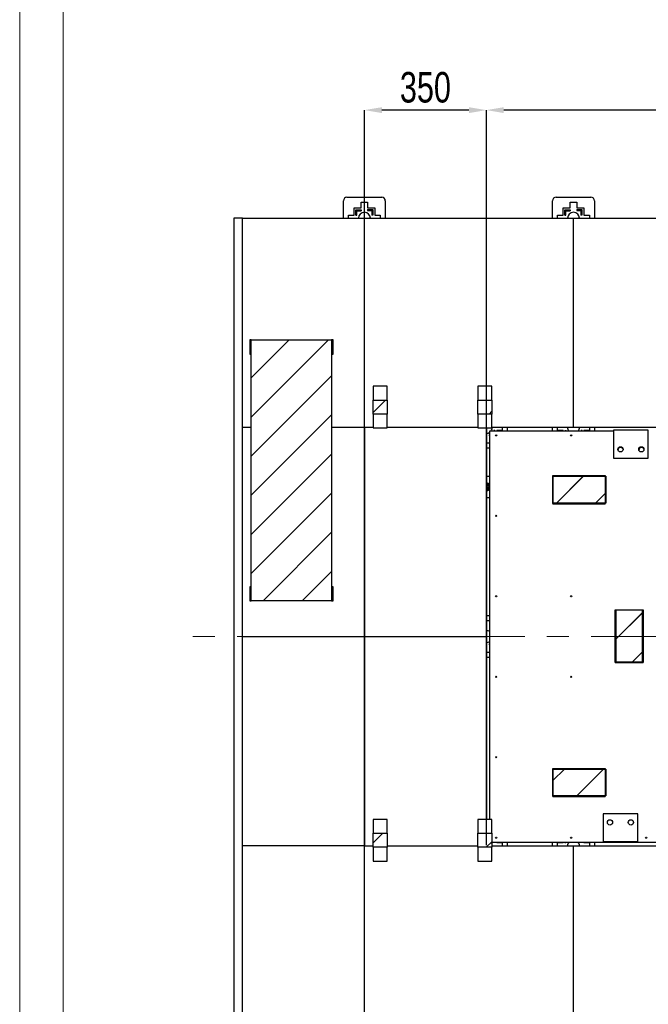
# Model space of a CAD drawing. Header units: millimetres. Extents: x 0 to 841, y 0 to 594.
# Tile 4 of 92: x 0 to 72, y 229 to 342. Entities that reach past the tile are written whole.
import ezdxf

# ---------------------------------------------------------------- set-up
doc = ezdxf.new("R2010")
doc.units = ezdxf.units.MM
doc.header["$PDSIZE"] = -1
doc.linetypes.add('CENTERX2', pattern=[20.32, 12.7, -2.54, 2.54, -2.54])
for name, color, linetype in [('COTES', 1, 'Continuous'), ('TRAIT-FINS', 9, 'Continuous'), ('TRAIT-MIXTES', 3, 'CENTERX2')]:
    doc.layers.add(name, color=color, linetype=linetype)
doc.layers.add('TRAIT-FORT', color=4, linetype='Continuous', lineweight=25)
doc.styles.add('SLDTEXTSTYLE0', font='TXT', dxfattribs={"width": 0.75})
doc.dimstyles.new('SLDDIMSTYLE3', dxfattribs={"dimtxt": 3.5, "dimasz": 2, "dimexe": 0, "dimexo": 0.0625, "dimgap": 0.875, "dimtad": 1, "dimlfac": 25, "dimrnd": 1e-09, "dimzin": 12, "dimdsep": 46, "dimtxsty": 'SLDTEXTSTYLE0', "dimsah": 1, "dimcen": 0.09, "dimadec": 0, "dimazin": 3, "dimtfac": 1, "dimtofl": 0, "dimtmove": 0, "dimatfit": 3, "dimfxl": 1, "dimfrac": 2, "dimtolj": 1, "dimtzin": 12, "dimarcsym": 0})
doc.dimstyles.new('SLDDIMSTYLE4', dxfattribs={"dimtxt": 3.5, "dimasz": 2, "dimexe": 0, "dimexo": 0.0625, "dimgap": 0.875, "dimtad": 1, "dimlfac": 25, "dimrnd": 1e-09, "dimzin": 12, "dimdsep": 46, "dimtxsty": 'SLDTEXTSTYLE0', "dimsah": 1, "dimcen": 0.09, "dimadec": 0, "dimazin": 3, "dimtfac": 1, "dimtmove": 0, "dimatfit": 0, "dimfxl": 1, "dimfrac": 2, "dimtolj": 1, "dimtzin": 12, "dimarcsym": 0})

# ---------------------------------------------------------------- blocks, each defined once
blk = doc.blocks.new('_D_19')
at = {"layer": 'COTES', "color": 0, "lineweight": -2, "transparency": 16777216}
for p, q in [((39.57, 246.87), (39.57, 331.21)), ((51.57, 331.21), (41.57, 331.21)), ((53.57, 246.87), (53.57, 331.21))]:
    blk.add_line(p, q, dxfattribs=at)
at = {"layer": 'COTES', "color": 0, "transparency": 16777216}
for points in [[(41.57, 331.54), (41.57, 330.87), (39.57, 331.21)], [(51.57, 331.54), (51.57, 330.87), (53.57, 331.21)]]:
    blk.add_solid(points, dxfattribs=at)
at = {"layer": 'Defpoints', "color": 0, "transparency": 16777216}
for p in [(39.57, 331.21), (39.57, 246.81), (53.57, 246.81)]:
    blk.add_point(p, dxfattribs=at)
at = {"layer": 'COTES', "color": 0, "transparency": 16777216, "insert": (46.57, 335.58), "char_height": 3.5, "attachment_point": 2, "style": 'SLDTEXTSTYLE0'}
blk.add_mtext('\\A1;350', dxfattribs=at)
blk = doc.blocks.new('_D_21')
at = {"layer": 'COTES', "color": 0, "lineweight": -2, "transparency": 16777216}
for p, q in [((53.57, 294.87), (53.57, 331.21)), ((157.57, 331.21), (55.57, 331.21)), ((159.57, 318.87), (159.57, 331.21))]:
    blk.add_line(p, q, dxfattribs=at)
at = {"layer": 'COTES', "color": 0, "transparency": 16777216}
for points in [[(55.57, 331.54), (55.57, 330.87), (53.57, 331.21)], [(157.57, 331.54), (157.57, 330.87), (159.57, 331.21)]]:
    blk.add_solid(points, dxfattribs=at)
at = {"layer": 'Defpoints', "color": 0, "transparency": 16777216}
for p in [(53.57, 331.21), (159.57, 318.81), (53.57, 294.81)]:
    blk.add_point(p, dxfattribs=at)
at = {"layer": 'COTES', "color": 0, "transparency": 16777216, "insert": (106.57, 335.58), "char_height": 3.5, "attachment_point": 2, "style": 'SLDTEXTSTYLE0'}
blk.add_mtext('\\A1;2650', dxfattribs=at)

msp = doc.modelspace()

# ---------------------------------------------------------------- hatches: boundary and pattern name
at = {"layer": 'TRAIT-FINS'}
h = msp.add_hatch(dxfattribs=at)
h.set_pattern_fill('ANSI31', color=256, style=0)
h.paths.add_polyline_path([(35.80711, 274.88788), (35.80711, 304.83606), (26.58427, 304.83606), (26.58427, 274.88788)], flags=0)
h = msp.add_hatch(dxfattribs=at)
h.set_pattern_fill('ANSI31', color=256, style=0)
h.paths.add_polyline_path([(42.18974, 296.33966), (42.18974, 297.93966), (40.58974, 297.93966), (40.58974, 296.33966)], flags=0)
h = msp.add_hatch(dxfattribs=at)
h.set_pattern_fill('ANSI31', color=256, style=0)
h.paths.add_polyline_path([(54.18974, 296.33966), (54.18974, 297.93966), (52.58974, 297.93966), (52.58974, 296.33966)], flags=0)
h = msp.add_hatch(dxfattribs=at)
h.set_pattern_fill('ANSI32', color=256, style=0)
h.paths.add_polyline_path([(67.19666, 286.08158), (67.19666, 289.28158), (61.19666, 289.28158), (61.19666, 286.08158)], flags=0)
h = msp.add_hatch(dxfattribs=at)
h.set_pattern_fill('ANSI31', color=256, style=0)
h.paths.add_polyline_path([(61.20333, 286.12799), (67.26173, 286.12799), (67.26173, 289.19758), (61.20333, 289.19758)], flags=0)
h = msp.add_hatch(dxfattribs=at)
h.set_pattern_fill('ANSI32', color=256, style=0)
h.paths.add_polyline_path([(71.55666, 267.88158), (71.55666, 273.88158), (68.35666, 273.88158), (68.35666, 267.88158)], flags=0)
h = msp.add_hatch(dxfattribs=at)
h.set_pattern_fill('ANSI31', color=256, style=0)
h.paths.add_polyline_path([(68.47341, 273.84963), (68.47341, 267.872), (71.46223, 267.872), (71.46223, 273.84963)], flags=0)
h = msp.add_hatch(dxfattribs=at)
h.set_pattern_fill('ANSI32', color=256, style=0)
h.paths.add_polyline_path([(67.19666, 252.48158), (67.19666, 255.68158), (61.19666, 255.68158), (61.19666, 252.48158)], flags=0)
h = msp.add_hatch(dxfattribs=at)
h.set_pattern_fill('ANSI31', color=256, style=0)
h.paths.add_polyline_path([(61.20333, 252.52405), (67.26173, 252.52405), (67.26173, 255.59364), (61.20333, 255.59364)], flags=0)
h = msp.add_hatch(dxfattribs=at)
h.set_pattern_fill('ANSI31', color=256, style=0)
h.paths.add_polyline_path([(42.18974, 246.62813), (42.18974, 248.22813), (40.58974, 248.22813), (40.58974, 246.62813)], flags=0)
h = msp.add_hatch(dxfattribs=at)
h.set_pattern_fill('ANSI31', color=256, style=0)
h.paths.add_polyline_path([(54.18974, 246.62813), (54.18974, 248.22813), (52.58974, 248.22813), (52.58974, 246.62813)], flags=0)

# ---------------------------------------------------------------- linework, layer by layer
at = {"lineweight": 18}
for p, q in [((0, 594), (0, 0)), ((5, 589), (5, 5)), ((67.19666, 289.20643), (67.20934, 289.20643)), ((67.20934, 289.20643), (67.20934, 289.19758)), ((61.20934, 286.00643), (61.20934, 286.08158)), ((67.20934, 286.00643), (61.20934, 286.00643)), ((67.20934, 286.12799), (67.20934, 286.00643)), ((71.55666, 273.80643), (71.56934, 273.80643)), ((71.56934, 273.80643), (71.56934, 267.80643)), ((68.36934, 267.80643), (68.36934, 267.88158)), ((71.56934, 267.80643), (68.36934, 267.80643)), ((67.19666, 255.60643), (67.20934, 255.60643)), ((67.20934, 255.60643), (67.20934, 255.59364)), ((61.20934, 252.40643), (61.20934, 252.48158)), ((67.20934, 252.40643), (61.20934, 252.40643)), ((67.20934, 252.52405), (67.20934, 252.40643))]:
    msp.add_line(p, q, dxfattribs=at)
at = {"layer": 'TRAIT-FORT', "lineweight": 25}
for p, q in [((37.56934, 321.20643), (41.56934, 321.20643)), ((61.56934, 321.20643), (65.56934, 321.20643)), ((37.16934, 318.80643), (37.16934, 320.80643)), ((38.38334, 319.17243), (38.38334, 319.99243)), ((38.38334, 319.99243), (39.20334, 319.99243)), ((38.58334, 319.17243), (38.58334, 319.76747)), ((38.58334, 319.76747), (39.20334, 319.76747)), ((39.20334, 319.99243), (39.20334, 320.63243)), ((39.20334, 320.63243), (39.93534, 320.63243)), ((39.20334, 319.76747), (39.20334, 319.64747)), ((39.93534, 320.63243), (39.93534, 319.99243)), ((39.93534, 319.99243), (40.75534, 319.99243)), ((39.93534, 319.79243), (39.93534, 319.67243)), ((39.93534, 319.79243), (40.53038, 319.79243)), ((40.53038, 319.79243), (40.53038, 319.17243)), ((40.75534, 319.99243), (40.75534, 319.17243)), ((41.96934, 320.80643), (41.96934, 318.80643)), ((61.16934, 318.80643), (61.16934, 320.80643)), ((62.38334, 319.17243), (62.38334, 319.99243)), ((62.38334, 319.99243), (63.20334, 319.99243)), ((62.58334, 319.17243), (62.58334, 319.76747)), ((62.58334, 319.76747), (63.20334, 319.76747)), ((63.20334, 319.99243), (63.20334, 320.63243)), ((63.20334, 320.63243), (63.93534, 320.63243)), ((63.20334, 319.76747), (63.20334, 319.64747)), ((63.93534, 320.63243), (63.93534, 319.99243)), ((63.93534, 319.99243), (64.75534, 319.99243)), ((63.93534, 319.79243), (63.93534, 319.67243)), ((63.93534, 319.79243), (64.53038, 319.79243)), ((64.53038, 319.79243), (64.53038, 319.17243)), ((64.75534, 319.99243), (64.75534, 319.17243)), ((65.96934, 320.80643), (65.96934, 318.80643)), ((25.56934, 318.80643), (24.58427, 318.80643)), ((24.58427, 318.80643), (24.58427, 126.80643)), ((25.56934, 294.80643), (25.56934, 318.80643)), ((25.56934, 318.80643), (39.56934, 318.80643)), ((37.74334, 319.17243), (38.38334, 319.17243)), ((37.74334, 318.80643), (37.74334, 319.17243)), ((38.58334, 319.17243), (38.70334, 319.17243)), ((38.70334, 319.17243), (38.70334, 319.64747)), ((38.70334, 319.64747), (39.20334, 319.64747)), ((39.56934, 294.80643), (39.56934, 318.80643)), ((39.56934, 318.80643), (63.56934, 318.80643)), ((39.93534, 319.67243), (40.41038, 319.67243)), ((40.41038, 319.67243), (40.41038, 319.17243)), ((40.53038, 319.17243), (40.41038, 319.17243)), ((40.75534, 319.17243), (41.39534, 319.17243)), ((41.39534, 319.17243), (41.39534, 318.80643)), ((61.74334, 319.17243), (62.38334, 319.17243)), ((61.74334, 318.80643), (61.74334, 319.17243)), ((62.58334, 319.17243), (62.70334, 319.17243)), ((62.70334, 319.64747), (63.20334, 319.64747)), ((62.70334, 319.17243), (62.70334, 319.64747)), ((63.56934, 294.80643), (63.56934, 318.80643)), ((63.56934, 318.80643), (87.56934, 318.80643)), ((63.93534, 319.67243), (64.41038, 319.67243)), ((64.41038, 319.67243), (64.41038, 319.17243)), ((64.53038, 319.17243), (64.41038, 319.17243)), ((64.75534, 319.17243), (65.39534, 319.17243)), ((65.39534, 319.17243), (65.39534, 318.80643)), ((26.58427, 304.83606), (26.40899, 304.83606)), ((26.40899, 304.83606), (26.40899, 303.22385)), ((26.58427, 274.88788), (26.58427, 304.83606)), ((26.58427, 304.83606), (35.80711, 304.83606)), ((35.99072, 304.83606), (35.80711, 304.83606)), ((35.80711, 304.83606), (35.80711, 274.88788)), ((35.99072, 303.22385), (35.99072, 304.83606)), ((26.40899, 303.22385), (26.58427, 303.22385)), ((35.80711, 303.22385), (35.99072, 303.22385)), ((42.18974, 299.53966), (40.58974, 299.53966)), ((40.58974, 299.53966), (40.58974, 297.93966)), ((42.18974, 297.93966), (42.18974, 299.53966)), ((54.18974, 299.53966), (52.58974, 299.53966)), ((52.58974, 299.53966), (52.58974, 297.93966)), ((54.18974, 297.93966), (54.18974, 299.53966)), ((40.58974, 297.93966), (42.18974, 297.93966)), ((40.58974, 296.33966), (40.58974, 297.93966)), ((42.18974, 297.93966), (42.18974, 296.33966)), ((52.58974, 296.33966), (52.58974, 297.93966)), ((52.58974, 297.93966), (54.18974, 297.93966)), ((54.18974, 297.93966), (54.18974, 296.33966)), ((42.18974, 296.33966), (40.58974, 296.33966)), ((40.58974, 296.33966), (40.58974, 294.73966)), ((42.18974, 294.73966), (42.18974, 296.33966)), ((54.18974, 296.33966), (52.58974, 296.33966)), ((52.58974, 296.33966), (52.58974, 294.73966)), ((54.18974, 294.73966), (54.18974, 296.33966)), ((26.58427, 294.80643), (25.56934, 294.80643)), ((25.56934, 270.80643), (25.56934, 294.80643)), ((39.56934, 294.80643), (35.80711, 294.80643)), ((40.58974, 294.80643), (39.56934, 294.80643)), ((39.56934, 294.80643), (39.56934, 270.80643)), ((40.58974, 294.73966), (42.18974, 294.73966)), ((52.58974, 294.80643), (42.18974, 294.80643)), ((52.58974, 294.73966), (54.18974, 294.73966)), ((53.56934, 294.73966), (53.56934, 270.80643)), ((53.93534, 293.84539), (53.93534, 293.96539)), ((53.96934, 293.96539), (53.93534, 293.96539)), ((53.96934, 293.84539), (53.93534, 293.84539)), ((53.96934, 249.82813), (53.96934, 294.40643)), ((53.96934, 294.40643), (68.15666, 294.40643)), ((63.56934, 294.80643), (54.18974, 294.80643)), ((54.43534, 294.44043), (54.43534, 294.40643)), ((54.55534, 294.44043), (54.43534, 294.44043)), ((54.55534, 294.44043), (54.55534, 294.40643)), ((55.39534, 294.44043), (54.75534, 294.44043)), ((54.75534, 294.44043), (54.75534, 294.40643)), ((55.39534, 294.80643), (55.39534, 294.44043)), ((55.96934, 294.80643), (55.96934, 294.40643)), ((61.16934, 294.40643), (61.16934, 294.80643)), ((61.74334, 294.44043), (61.74334, 294.80643)), ((62.38334, 294.44043), (61.74334, 294.44043)), ((62.38334, 294.40643), (62.38334, 294.44043)), ((62.6083, 294.44043), (62.7283, 294.44043)), ((62.6083, 294.40643), (62.6083, 294.44043)), ((62.7283, 294.40643), (62.7283, 294.44043)), ((87.56934, 294.80643), (63.56934, 294.80643)), ((64.43534, 294.44043), (64.43534, 294.40643)), ((64.55534, 294.44043), (64.43534, 294.44043)), ((64.55534, 294.44043), (64.55534, 294.40643)), ((65.39534, 294.44043), (64.75534, 294.44043)), ((64.75534, 294.44043), (64.75534, 294.40643)), ((65.39534, 294.80643), (65.39534, 294.44043)), ((65.96934, 294.80643), (65.96934, 294.40643)), ((68.15666, 294.48158), (68.15666, 291.28158)), ((72.15666, 294.48158), (68.15666, 294.48158)), ((72.15666, 291.28158), (72.15666, 294.48158)), ((53.93534, 292.98043), (53.56934, 292.98043)), ((53.96934, 293.62043), (53.93534, 293.62043)), ((53.93534, 293.62043), (53.93534, 292.98043)), ((53.96934, 292.40643), (53.56934, 292.40643)), ((68.66934, 292.20643), (68.66945, 292.19839)), ((71.06934, 292.20643), (71.06945, 292.19838)), ((68.15666, 291.28158), (72.15666, 291.28158)), ((61.19666, 289.28158), (67.19666, 289.28158)), ((61.19666, 286.08158), (61.19666, 289.28158)), ((67.19666, 289.28158), (67.19666, 286.08158)), ((53.96934, 289.15177), (53.56934, 289.15177)), ((53.56934, 288.33688), (53.57969, 288.33499)), ((53.56934, 288.33672), (53.57969, 288.33499)), ((61.20333, 289.19758), (61.20333, 286.12799)), ((61.20333, 289.19758), (67.26173, 289.19758)), ((67.26173, 289.19758), (67.26173, 286.12799)), ((53.65509, 287.5894), (53.56934, 287.60502)), ((53.56934, 286.75177), (53.96934, 286.75177)), ((67.19666, 286.08158), (61.19666, 286.08158)), ((67.26173, 286.12799), (61.20333, 286.12799)), ((26.58427, 276.50008), (26.40899, 276.50008)), ((26.40899, 276.50008), (26.40899, 274.88788)), ((35.99072, 276.50008), (35.80711, 276.50008)), ((35.99072, 274.88788), (35.99072, 276.50008)), ((26.40899, 274.88788), (26.58427, 274.88788)), ((35.80711, 274.88788), (26.58427, 274.88788)), ((35.80711, 274.88788), (35.99072, 274.88788)), ((68.35666, 273.88158), (71.55666, 273.88158)), ((68.35666, 267.88158), (68.35666, 273.88158)), ((71.46223, 273.84963), (68.47341, 273.84963)), ((68.47341, 267.872), (68.47341, 273.84963)), ((71.46223, 273.84963), (71.46223, 267.872)), ((71.55666, 273.88158), (71.55666, 267.88158)), ((53.56934, 273.20643), (53.96934, 273.20643)), ((53.56934, 272.63243), (53.93534, 272.63243)), ((53.93534, 272.63243), (53.93534, 271.99243)), ((53.93534, 271.99243), (53.96934, 271.99243)), ((53.93534, 271.79243), (53.93534, 271.67243)), ((53.93534, 271.79243), (53.96934, 271.79243)), ((53.93534, 271.67243), (53.96934, 271.67243)), ((25.56934, 270.80643), (39.56934, 270.80643)), ((25.56934, 246.80643), (25.56934, 270.80643)), ((39.56934, 270.80643), (39.56934, 246.80643)), ((39.56934, 270.80643), (53.56934, 270.80643)), ((53.56934, 270.80643), (53.56934, 249.82813)), ((53.93534, 268.98043), (53.56934, 268.98043)), ((53.96934, 269.96539), (53.93534, 269.96539)), ((53.93534, 269.84539), (53.93534, 269.96539)), ((53.96934, 269.84539), (53.93534, 269.84539)), ((53.96934, 269.62043), (53.93534, 269.62043)), ((53.93534, 269.62043), (53.93534, 268.98043)), ((53.96934, 268.40643), (53.56934, 268.40643)), ((71.55666, 267.88158), (68.35666, 267.88158)), ((71.46223, 267.872), (68.47341, 267.872)), ((61.19666, 252.48158), (61.19666, 255.68158)), ((61.19666, 255.68158), (67.19666, 255.68158)), ((61.20333, 255.59364), (61.20333, 252.52405)), ((61.20333, 255.59364), (67.26173, 255.59364)), ((67.19666, 255.68158), (67.19666, 252.48158)), ((67.26173, 255.59364), (67.26173, 252.52405)), ((67.19666, 252.48158), (61.19666, 252.48158)), ((67.26173, 252.52405), (61.20333, 252.52405)), ((40.58974, 249.82813), (40.58974, 248.22813)), ((42.18974, 249.82813), (40.58974, 249.82813)), ((42.18974, 248.22813), (42.18974, 249.82813)), ((54.18974, 249.82813), (52.58974, 249.82813)), ((52.58974, 249.82813), (52.58974, 248.22813)), ((54.18974, 248.22813), (54.18974, 249.82813)), ((66.95666, 250.48158), (66.95666, 247.28158)), ((70.95666, 250.48158), (66.95666, 250.48158)), ((70.95666, 247.28158), (70.95666, 250.48158)), ((40.58974, 246.62813), (40.58974, 248.22813)), ((40.58974, 248.22813), (42.18974, 248.22813)), ((42.18974, 248.22813), (42.18974, 246.62813)), ((52.58974, 246.62813), (52.58974, 248.22813)), ((52.58974, 248.22813), (54.18974, 248.22813)), ((54.18974, 248.22813), (54.18974, 246.62813)), ((39.56934, 246.80643), (25.56934, 246.80643)), ((25.56934, 222.80643), (25.56934, 246.80643)), ((39.56934, 222.80643), (39.56934, 246.80643)), ((39.56934, 246.80643), (40.58974, 246.80643)), ((42.18974, 246.62813), (40.58974, 246.62813)), ((40.58974, 246.62813), (40.58974, 245.02813)), ((42.18974, 246.80643), (52.58974, 246.80643)), ((42.18974, 245.02813), (42.18974, 246.62813)), ((54.18974, 246.62813), (52.58974, 246.62813)), ((52.58974, 246.62813), (52.58974, 245.02813)), ((54.18974, 247.20643), (107.16934, 247.20643)), ((54.18974, 246.80643), (63.56934, 246.80643)), ((54.18974, 245.02813), (54.18974, 246.62813)), ((54.41038, 247.20643), (54.41038, 247.17243)), ((54.53038, 247.17243), (54.41038, 247.17243)), ((54.53038, 247.20643), (54.53038, 247.17243)), ((54.75534, 247.20643), (54.75534, 247.17243)), ((54.75534, 247.17243), (55.39534, 247.17243)), ((55.39534, 247.17243), (55.39534, 246.80643)), ((55.96934, 247.20643), (55.96934, 246.80643)), ((61.16934, 246.80643), (61.16934, 247.20643)), ((61.74334, 247.17243), (62.38334, 247.17243)), ((61.74334, 246.80643), (61.74334, 247.17243)), ((62.38334, 247.17243), (62.38334, 247.20643)), ((62.58334, 247.17243), (62.58334, 247.20643)), ((62.58334, 247.17243), (62.70334, 247.17243)), ((62.70334, 247.17243), (62.70334, 247.20643)), ((63.56934, 222.80643), (63.56934, 246.80643)), ((63.56934, 246.80643), (87.56934, 246.80643)), ((64.41038, 247.20643), (64.41038, 247.17243)), ((64.53038, 247.17243), (64.41038, 247.17243)), ((64.53038, 247.20643), (64.53038, 247.17243)), ((64.75534, 247.20643), (64.75534, 247.17243)), ((64.75534, 247.17243), (65.39534, 247.17243)), ((65.39534, 247.17243), (65.39534, 246.80643)), ((65.96934, 247.20643), (65.96934, 246.80643)), ((66.95666, 247.28158), (70.95666, 247.28158)), ((40.58974, 245.02813), (42.18974, 245.02813)), ((52.58974, 245.02813), (54.18974, 245.02813))]:
    msp.add_line(p, q, dxfattribs=at)
for centre, radius in [((54.68934, 293.88643), 0.064), ((63.30267, 293.88643), 0.064), ((68.95666, 292.28158), 0.3), ((71.35666, 292.28158), 0.3), ((54.68934, 284.65443), 0.064), ((54.68934, 275.42243), 0.064), ((63.30267, 275.42243), 0.064), ((54.68934, 266.19043), 0.064), ((63.30267, 266.19043), 0.064), ((54.68934, 256.95843), 0.064), ((67.75666, 249.48158), 0.3), ((70.15666, 249.48158), 0.3), ((54.68934, 247.72643), 0.064), ((63.30267, 247.72643), 0.064), ((71.91601, 247.72643), 0.064)]:
    msp.add_circle(centre, radius, dxfattribs=at)
for centre, radius, start, end in [((37.56934, 320.80643), 0.4, 90, 180), ((41.56934, 320.80643), 0.4, 0, 90), ((61.56934, 320.80643), 0.4, 90, 180), ((65.56934, 320.80643), 0.4, 0, 90), ((39.56934, 318.80643), 0.68, 0, 180), ((63.56934, 318.80643), 0.68, 0, 180), ((53.56934, 294.80643), 0.68, 270, 306.0318791), ((53.56934, 294.80643), 0.68, 323.9681209, 0), ((63.56934, 294.80643), 0.68, 180, 216.0318791), ((63.56934, 294.80643), 0.68, 323.9681209, 0), ((68.96934, 292.20643), 0.3, 17.6174955, 180), ((71.36934, 292.20643), 0.3, 17.6159874, 180), ((53.51515, 287.98083), 0.48, 18.8736921, 83.5174472), ((53.51515, 287.98083), 0.24, 283.0500026, 76.9499974), ((53.51515, 287.98083), 0.18, 287.5217859, 72.4782141), ((53.51515, 287.98083), 0.16, 289.7978105, 70.2021895), ((53.51515, 287.98083), 0.36, 19.6720888, 79.6720888), ((53.51515, 287.98083), 0.36, 319.6720888, 19.6720888), ((53.51515, 287.98083), 0.36, 278.6578859, 319.6720888), ((53.51515, 287.98083), 0.48, 276.4825528, 319.6720888), ((53.51515, 287.98083), 0.48, 319.6720888, 341.1263079), ((53.56934, 270.80643), 0.68, 53.9681209, 90), ((53.56934, 270.80643), 0.68, 270, 306.0318791), ((53.56934, 246.80643), 0.68, 0, 24.1677292), ((63.56934, 246.80643), 0.68, 143.9681209, 180), ((63.56934, 246.80643), 0.68, 0, 36.0318791)]:
    msp.add_arc(centre, radius, start, end, dxfattribs=at)
for points, knots in [([(53.57969, 288.33499), (53.60855, 288.32973), (53.66701, 288.31908), (53.73488, 288.30671), (53.7735, 288.29967), (53.78417, 288.29773)], [0, 0, 0, 0, 0.413688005, 0.838027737, 1, 1, 1, 1]), ([(53.78417, 288.29773), (53.79538, 288.26637), (53.81811, 288.2028), (53.84202, 288.13591), (53.85414, 288.10202)], [0, 0, 0, 0, 0.493244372, 1, 1, 1, 1]), ([(53.85414, 288.10202), (53.86401, 288.07439), (53.88402, 288.01844), (53.90724, 287.95348), (53.92045, 287.91651), (53.92411, 287.9063)], [0, 0, 0, 0, 0.413688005, 0.838027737, 1, 1, 1, 1]), ([(53.7896, 287.74785), (53.77061, 287.72548), (53.73215, 287.68018), (53.68751, 287.62759), (53.6621, 287.59766), (53.65509, 287.5894)], [0, 0, 0, 0, 0.413688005, 0.838027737, 1, 1, 1, 1]), ([(53.92411, 287.9063), (53.90255, 287.88091), (53.85886, 287.82944), (53.81289, 287.77529), (53.7896, 287.74785)], [0, 0, 0, 0, 0.493244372, 1, 1, 1, 1])]:
    msp.add_open_spline(points, degree=3, knots=knots, dxfattribs=at)
at = {"layer": 'TRAIT-MIXTES', "lineweight": 18}
msp.add_line((159.56934, 270.80643), (18.98829, 270.80643), dxfattribs=at)

# ---------------------------------------------------------------- dimensions: what is measured, and where the dimension line sits
at = {"layer": 'COTES'}
for base, p1, p2, dimstyle, picture, middle in [((39.56934, 331.20643), (53.56934, 246.80643), (39.56934, 246.80643), 'SLDDIMSTYLE4', '_D_19', (46.56934, 331.20643)), ((53.56934, 331.20643), (159.56934, 318.80643), (53.56934, 294.80643), 'SLDDIMSTYLE3', '_D_21', (106.56934, 331.20643))]:
    dim = msp.add_linear_dim(base=base, p1=p1, p2=p2, angle=0, dimstyle=dimstyle, dxfattribs=at)
    dim.commit()
    dim.dimension.update_dxf_attribs({"geometry": picture, "text_midpoint": middle, "dimtype": 160})

doc.saveas('drawing.dxf')
